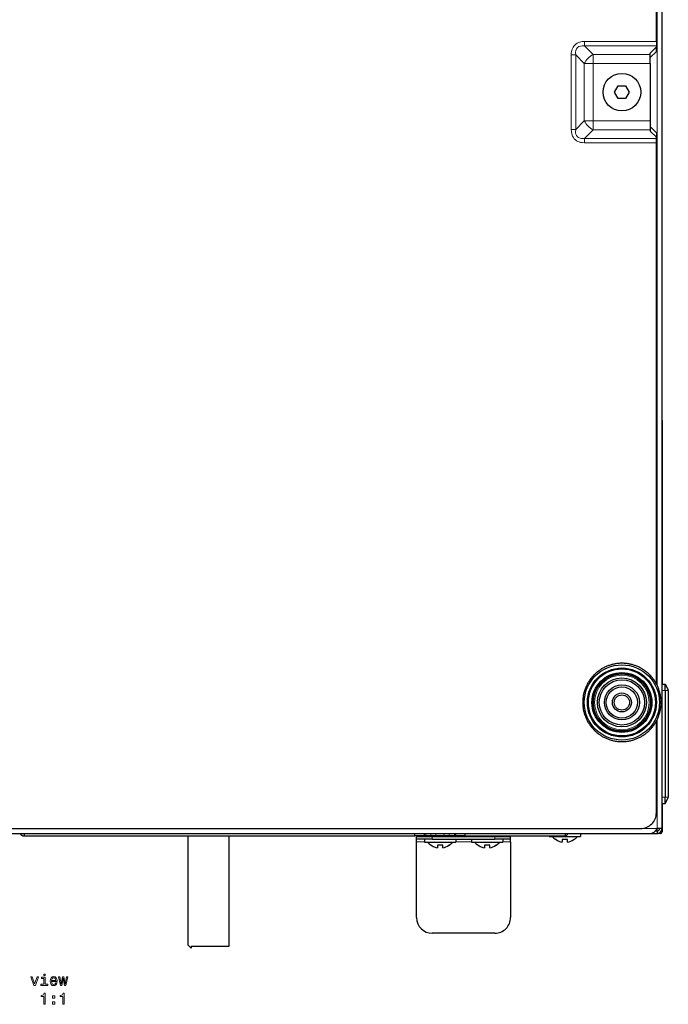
# Model space of a CAD drawing. Extents: x -37 to 413, y -59 to 570.
# Tile 2 of 8: x 206 to 413, y -59 to 256. Entities that reach past the tile are written whole.
import ezdxf

# ---------------------------------------------------------------- set-up
doc = ezdxf.new("R2010")
doc.units = 0

msp = doc.modelspace()

# ---------------------------------------------------------------- linework, layer by layer
at = {"color": 7, "lineweight": 30}
for p, q in [((411.204346, -2.502758), (411.204346, 438.297241)), ((409.404572, 248.554077), (409.404572, 421.160065)), ((409.404572, 248.554077), (409.404572, 247.139862)), ((407.404572, 244.811447), (409.404572, 246.811447)), ((407.404572, 243.397232), (409.404572, 245.397232)), ((409.404572, 247.139862), (409.404572, 246.811447)), ((409.404572, 245.397232), (409.404572, 246.811447)), ((407.404572, 244.397232), (407.404572, 244.811447)), ((407.404572, 241.568802), (407.404572, 244.397232)), ((407.404572, 241.568802), (407.404572, 223.225647)), ((396.095154, 232.397232), (397.249878, 234.397232)), ((397.249878, 234.397232), (399.559265, 234.397232)), ((399.559265, 234.397232), (400.713989, 232.397232)), ((397.249878, 230.397232), (396.095154, 232.397232)), ((399.559265, 230.397232), (397.249878, 230.397232)), ((400.713989, 232.397232), (399.559265, 230.397232)), ((407.404572, 223.225647), (407.404572, 220.397232)), ((409.404572, 219.397232), (407.404572, 221.397232)), ((407.404572, 220.397232), (407.404572, 219.983017)), ((409.404572, 217.983017), (407.404572, 219.983017)), ((409.404572, 219.397232), (409.404572, 217.983017)), ((409.404572, 217.654587), (409.404572, 217.983017)), ((409.404572, 216.240372), (409.404572, 217.654587)), ((409.404572, 43.634388), (409.404572, 216.240372)), ((411.204346, 127.697243), (411.204346, 43.496876)), ((411.204346, 41.497261), (411.204346, 43.497261)), ((411.204346, 43.497261), (412.204346, 43.497261)), ((411.204346, 7.497259), (411.204346, 41.497261)), ((412.204346, 41.497261), (412.204346, 43.497261)), ((412.204346, 43.497261), (413.204346, 41.765209)), ((412.204346, 41.497261), (412.204346, 7.497259)), ((413.204346, 41.497253), (413.204346, 41.765209)), ((413.204346, 41.497261), (413.204346, 7.497259)), ((409.404572, 2.497233), (409.404572, 31.760086)), ((411.204346, 5.497259), (411.204346, 7.497259)), ((412.204346, 5.497259), (412.204346, 7.497259)), ((412.204346, 5.497259), (413.204346, 7.22931)), ((413.204346, 7.22931), (413.204346, 7.497259)), ((411.204346, 5.497259), (412.204346, 5.497259)), ((411.204346, 5.496875), (411.204346, -3.602752)), ((8.004578, -2.502767), (404.404572, -2.502767)), ((409.59433, -2.517095), (409.59433, -3.255856)), ((411.204346, -2.502758), (409.604309, -2.502758)), ((4.584564, -4.102757), (407.824097, -4.102757)), ((207.783325, -4.102757), (207.783325, -4.902758)), ((207.783325, -4.902758), (332.404327, -4.902758)), ((207.783356, -4.102757), (207.783356, -4.902757)), ((207.783356, -4.902757), (332.404358, -4.902757)), ((260.052795, -39.698776), (260.052795, -4.902762)), ((273.052795, -4.902762), (273.052795, -40.198776)), ((332.404327, -4.902758), (332.404327, -4.102757)), ((335.404327, -4.902758), (332.404327, -4.902758)), ((332.404358, -4.902757), (332.404358, -4.102757)), ((335.404358, -4.902757), (332.404358, -4.902757)), ((332.904358, -5.932757), (332.904358, -5.132758)), ((337.904358, -5.132758), (332.904358, -5.132758)), ((337.904358, -5.932757), (332.904358, -5.932757)), ((332.904358, -6.732758), (332.904358, -5.932757)), ((335.404327, -4.902758), (335.404327, -4.102757)), ((335.854309, -4.902758), (335.404327, -4.902758)), ((335.404358, -4.902757), (335.404358, -4.102757)), ((335.85437, -4.902757), (335.404358, -4.902757)), ((335.404358, -5.932757), (335.404358, -6.899424)), ((337.470398, -4.902758), (335.854309, -4.902758)), ((337.470459, -4.902757), (335.85437, -4.902757)), ((339.050354, -4.902758), (337.470398, -4.902758)), ((339.050415, -4.902757), (337.470459, -4.902757)), ((357.904358, -5.132758), (337.904358, -5.132758)), ((337.904358, -5.932757), (357.904358, -5.932757)), ((338.404358, -4.902758), (338.404358, -5.132765)), ((341.75827, -4.902758), (339.050354, -4.902758)), ((341.758301, -4.902757), (339.050415, -4.902757)), ((343.338257, -4.902758), (341.75827, -4.902758)), ((343.338257, -4.902757), (341.758301, -4.902757)), ((342.404358, -4.902758), (342.404358, -5.132765)), ((344.954346, -4.902757), (343.338257, -4.902757)), ((344.954346, -4.902758), (343.338257, -4.902758)), ((345.404358, -4.902757), (344.954346, -4.902757)), ((345.404327, -4.902758), (344.954346, -4.902758)), ((345.404327, -4.902758), (345.404327, -4.102757)), ((348.404327, -4.902758), (345.404327, -4.902758)), ((345.404358, -4.902757), (345.404358, -4.102757)), ((348.404358, -4.902757), (345.404358, -4.902757)), ((345.404358, -5.932757), (345.404358, -6.899424)), ((348.404327, -4.902758), (348.404327, -4.102757)), ((348.404327, -4.902758), (380.283325, -4.902758)), ((348.404358, -4.902757), (348.404358, -4.102757)), ((348.404358, -4.902757), (380.283356, -4.902757)), ((350.404358, -5.932757), (350.404358, -6.899424)), ((353.404358, -4.902784), (353.404358, -5.132765)), ((357.404358, -4.902784), (357.404358, -5.132765)), ((362.904358, -5.132758), (357.904358, -5.132758)), ((362.904358, -5.932757), (357.904358, -5.932757)), ((360.404358, -5.932757), (360.404358, -6.899424)), ((362.904358, -5.932757), (362.904358, -5.132758)), ((362.904358, -6.732758), (362.904358, -5.932757)), ((375.204346, -4.903189), (375.204346, -5.069424)), ((375.204346, -5.069424), (377.80719, -5.069424)), ((377.383667, -6.031952), (377.263153, -6.031952)), ((377.80719, -5.069424), (385.204346, -5.069424)), ((381.037659, -6.031952), (379.371002, -6.031952)), ((379.371002, -6.031952), (379.371002, -6.686907)), ((380.283325, -4.102757), (380.283325, -4.902758)), ((380.283356, -4.102757), (380.283356, -4.902757)), ((381.037659, -6.860145), (381.037659, -6.031952)), ((383.145508, -6.031952), (383.024963, -6.031952)), ((385.204346, -4.102757), (385.204346, -5.069424)), ((407.82428, -4.102757), (409.604309, -4.102757)), ((409.010925, -3.302758), (409.604309, -3.302758)), ((409.204346, -3.302758), (409.010925, -3.302758)), ((409.59433, -3.255856), (409.59433, -3.303207)), ((409.604309, -3.302758), (409.604309, -4.102757)), ((410.704285, -4.102752), (409.64209, -4.102752)), ((332.904358, -30.932756), (332.904358, -6.732758)), ((335.404358, -6.899424), (344.792267, -6.899424)), ((337.58371, -7.861953), (337.463196, -7.861953)), ((341.237671, -7.861953), (339.571045, -7.861953)), ((339.571045, -7.861953), (339.571045, -8.690145)), ((341.237671, -8.690145), (341.237671, -7.861953)), ((343.34552, -7.861953), (343.225006, -7.861953)), ((344.792267, -6.899424), (345.404358, -6.899424)), ((350.404358, -6.899424), (359.792267, -6.899424)), ((352.58371, -7.861953), (352.463196, -7.861953)), ((356.237671, -7.861953), (354.571045, -7.861953)), ((354.571045, -7.861953), (354.571045, -8.690145)), ((356.237671, -8.690145), (356.237671, -7.861953)), ((358.34552, -7.861953), (358.225006, -7.861953)), ((359.792267, -6.899424), (360.404358, -6.899424)), ((362.904358, -6.732758), (362.904358, -30.932756)), ((379.371002, -6.860145), (379.371002, -6.686907)), ((357.904358, -35.932758), (337.904358, -35.932758)), ((261.052795, -40.698776), (260.052795, -39.698776)), ((261.052795, -40.198776), (261.052795, -40.698776)), ((273.052795, -40.198776), (261.052795, -40.198776))]:
    msp.add_line(p, q, dxfattribs=at)
at = {"color": 7, "lineweight": 15}
for p, q in [((409.604309, 43.248386), (409.604309, 421.546082)), ((386.490356, 248.554092), (386.490356, 247.139877)), ((409.404572, 248.554077), (386.490356, 248.554077)), ((386.490356, 247.139862), (389.233002, 244.397232)), ((409.404572, 247.139862), (386.490356, 247.139862)), ((382.247742, 244.311447), (382.247742, 220.483017)), ((382.247742, 244.311447), (383.661926, 244.311447)), ((383.661926, 244.311447), (383.661926, 220.483017)), ((383.661926, 244.311432), (386.404572, 241.568802)), ((389.233002, 244.397232), (389.233002, 241.568802)), ((389.233002, 244.397232), (407.404572, 244.397232)), ((386.404572, 223.225647), (386.404572, 241.568802)), ((386.404572, 241.568802), (389.233002, 241.568802)), ((389.233002, 241.568802), (407.404572, 241.568802)), ((389.233002, 223.225647), (389.233002, 241.568802)), ((383.661926, 220.483017), (386.404572, 223.225647)), ((386.404572, 223.225647), (389.233002, 223.225647)), ((407.404572, 223.225647), (389.233002, 223.225647)), ((389.233002, 220.397232), (389.233002, 223.225647)), ((382.247742, 220.483017), (383.661926, 220.483017)), ((386.490356, 217.654587), (389.233002, 220.397232)), ((407.404572, 220.397232), (389.233002, 220.397232)), ((386.490356, 217.654587), (409.404572, 217.654587)), ((386.490356, 216.240372), (386.490356, 217.654587)), ((386.490356, 216.240372), (409.404572, 216.240372)), ((411.204346, 41.497261), (412.204346, 41.497261)), ((412.204346, 41.497261), (413.204346, 41.497261)), ((409.604309, -2.502758), (409.604309, 32.146088)), ((411.204346, 7.497259), (412.204346, 7.497259)), ((412.204346, 7.497259), (413.204346, 7.497259)), ((404.414856, -2.502758), (409.604309, -2.502758)), ((335.854309, -4.902758), (335.854309, -4.102757)), ((335.85437, -4.902757), (335.85437, -4.102757)), ((337.470398, -4.902758), (337.470398, -4.102757)), ((337.470459, -4.902757), (337.470459, -4.102757)), ((337.904358, -5.932757), (337.904358, -5.132758)), ((339.050354, -4.902758), (339.050354, -4.102757)), ((339.050415, -4.902757), (339.050415, -4.102757)), ((341.75827, -4.902758), (341.75827, -4.102757)), ((341.758301, -4.902757), (341.758301, -4.102757)), ((343.338257, -4.902758), (343.338257, -4.102757)), ((343.338257, -4.902757), (343.338257, -4.102757)), ((344.954346, -4.902758), (344.954346, -4.102757)), ((344.954346, -4.902757), (344.954346, -4.102757)), ((357.904358, -5.932757), (357.904358, -5.132758)), ((332.904358, -6.732758), (335.404358, -6.732758)), ((345.404358, -6.732758), (350.404358, -6.732758)), ((360.404358, -6.732758), (362.904358, -6.732758))]:
    msp.add_line(p, q, dxfattribs=at)
for points in [[(386.490356, 248.554092), (385.751434, 248.508362), (385.344604, 248.439606), (384.937408, 248.333923), (384.534851, 248.186554), (384.143951, 247.993469), (383.72522, 247.716156), (383.346741, 247.378891), (383.099304, 247.094223), (382.885071, 246.786972), (382.559265, 246.128632), (382.429565, 245.733688), (382.338013, 245.335419), (382.268951, 244.82016), (382.247742, 244.311447)], [(382.247742, 220.483017), (382.287292, 219.794006), (382.420166, 219.095413), (382.669037, 218.406906), (382.915131, 217.960037), (383.226379, 217.546295), (383.576508, 217.199188), (383.969727, 216.906265), (384.368317, 216.683487), (384.783386, 216.511459), (385.237854, 216.378754), (385.692993, 216.2939), (386.490356, 216.240356)], [(383.661926, 220.483017), (383.616791, 219.738831), (383.649292, 219.369537), (383.72821, 219.010498), (383.91748, 218.565079), (384.20929, 218.185471), (384.594299, 217.897751), (385.04245, 217.713699), (385.523743, 217.62381), (386.006531, 217.61026), (386.490356, 217.654587)]]:
    msp.add_lwpolyline(points, dxfattribs=at)
at = {"color": 7, "lineweight": 30}
msp.add_lwpolyline([(409.604309, -2.502758), (409.069611, -3.229975), (408.788269, -3.55778), (408.56958, -3.768906), (408.343597, -3.937592), (408.086975, -4.05991), (407.824097, -4.102757)], dxfattribs=at)
at = {"color": 7, "lineweight": 15}
for points in [[(210.842529, -52.555405), (211.311554, -52.555405), (212.300034, -49.847191), (211.841095, -49.847191), (211.079575, -52.03091), (210.302917, -49.847191), (209.838928, -49.847191)], [(214.423233, -52.182205), (214.423233, -49.937969), (213.283463, -49.937969), (213.283463, -50.316212), (213.979431, -50.316212), (213.979431, -52.182205), (213.07164, -52.182205), (213.07164, -52.555405), (215.341095, -52.555405), (215.341095, -52.182205)], [(214.438354, -48.934368), (213.96933, -48.934368), (213.96933, -49.43869), (214.438354, -49.43869)], [(216.490952, -51.329899), (218.266174, -51.329899), (218.27121, -51.123127), (218.190521, -50.543156), (217.968613, -50.10944), (217.615585, -49.847191), (217.146576, -49.751369), (216.687637, -49.852234), (216.33461, -50.134655), (216.107666, -50.59359), (216.026978, -51.198776), (216.102631, -51.819092), (216.329559, -52.272984), (216.677551, -52.555405), (217.131439, -52.651226), (217.524811, -52.585663), (217.84758, -52.414196), (218.08461, -52.141861), (218.220779, -51.778748), (217.782013, -51.778748), (217.691238, -51.980476), (217.56012, -52.131775), (217.18692, -52.252811), (216.899445, -52.197334), (216.682587, -52.020821), (216.541382, -51.73336), (216.490952, -51.345032)], [(216.490952, -50.956703), (216.546432, -50.608719), (216.682587, -50.351513), (216.889374, -50.195175), (217.161697, -50.139698), (217.428986, -50.195175), (217.635757, -50.351513), (217.761841, -50.608719), (217.807236, -50.956703)], [(219.779129, -52.555405), (220.182587, -50.255692), (220.58606, -52.555405), (221.009674, -52.555405), (221.675385, -49.847191), (221.246719, -49.847191), (220.797867, -52.146904), (220.399445, -49.847191), (219.960693, -49.847191), (219.562271, -52.146904), (219.113434, -49.847191), (218.689804, -49.847191), (219.355499, -52.555405)], [(214.019775, -58.602234), (214.478699, -58.602234), (214.478699, -55.077019), (214.135773, -55.077019), (214.044983, -55.384655), (213.863434, -55.591427), (213.58606, -55.712463), (213.202774, -55.752811), (213.202774, -56.110878), (214.019775, -56.110878)], [(216.798584, -56.645462), (217.494553, -56.645462), (217.494553, -55.89402), (216.798584, -55.89402)], [(220.091812, -58.602234), (220.550751, -58.602234), (220.550751, -55.077019), (220.207809, -55.077019), (220.117035, -55.384655), (219.935471, -55.591427), (219.658096, -55.712463), (219.274811, -55.752811), (219.274811, -56.110878), (220.091812, -56.110878)], [(216.798584, -58.602234), (217.494553, -58.602234), (217.494553, -57.850792), (216.798584, -57.850792)]]:
    msp.add_lwpolyline(points, close=True, dxfattribs=at)
at = {"color": 7, "lineweight": 30}
for centre, radius in [((398.404572, 232.397232), 6), ((398.404572, 37.697243), 12), ((398.404572, 37.697243), 11), ((398.404572, 37.697243), 10.7), ((398.404572, 37.697243), 9.55), ((398.404572, 37.697243), 9.25), ((398.404572, 37.697243), 9.1), ((398.404572, 37.697243), 7.807051), ((398.404572, 37.697243), 7.213933), ((398.404572, 37.697243), 5.582068), ((398.404572, 37.697243), 4.983998), ((398.404572, 37.697243), 3.024181), ((398.404572, 37.697243), 2.422575)]:
    msp.add_circle(centre, radius, dxfattribs=at)
at = {"color": 7, "lineweight": 15}
msp.add_circle((398.404572, 37.697243), 8.703852, dxfattribs=at)
at = {"color": 7, "lineweight": 30}
for centre, radius, start, end in [((398.408264, 37.692844), 12.505742, 128.854551, 131.145492), ((398.404572, 37.697243), 12.5, 128.854005, 131.145984), ((398.404572, 37.697243), 12.5, 126.145985, 128.854005), ((398.407104, 37.6936), 12.504448, 123.854429, 126.145589), ((398.404572, 37.697243), 12.5, 123.854006, 126.145985), ((398.404572, 37.697243), 12.5, 121.145986, 123.854006), ((398.405029, 37.696465), 12.500905, 118.854143, 121.145959), ((398.404572, 37.697243), 12.5, 118.854007, 121.145986), ((398.404572, 37.697243), 12.5, 116.145987, 118.854007), ((398.40564, 37.694916), 12.502568, 113.854247, 116.145755), ((398.40564, 37.694916), 12.502568, 113.854247, 116.145755), ((398.404572, 37.697243), 12.5, 111.145988, 113.854008), ((398.405212, 37.695457), 12.501901, 108.85418, 111.145817), ((398.405212, 37.695457), 12.501901, 108.85418, 111.145817), ((398.404572, 37.697243), 12.5, 106.145989, 108.854009), ((398.404907, 37.695938), 12.50135, 103.854133, 106.145866), ((398.404907, 37.695938), 12.50135, 103.854133, 106.145866), ((398.404572, 37.697243), 12.5, 101.14599, 103.85401), ((398.404663, 37.696674), 12.500576, 98.854059, 101.145935), ((398.404663, 37.696674), 12.500576, 98.854059, 101.145935), ((398.404572, 37.697243), 12.5, 96.145991, 98.854011), ((398.404602, 37.696911), 12.500335, 93.854039, 96.145957), ((398.404602, 37.696911), 12.500335, 93.854039, 96.145957), ((398.404572, 37.697243), 12.5, 91.145992, 93.854005), ((398.404572, 37.697071), 12.500173, 88.85402, 91.145978), ((398.404572, 37.697071), 12.500173, 88.85402, 91.145978), ((398.404572, 37.697243), 12.5, 86.145993, 88.854006), ((398.404541, 37.696911), 12.500335, 83.854034, 86.145959), ((398.404541, 37.696911), 12.500335, 83.854034, 86.145959), ((398.404572, 37.697243), 12.5, 81.145994, 83.854007), ((398.40448, 37.696674), 12.500576, 78.854056, 81.145933), ((398.40448, 37.696674), 12.500576, 78.854056, 81.145933), ((398.404572, 37.697243), 12.5, 76.145995, 78.854008), ((398.404236, 37.695934), 12.501354, 73.854132, 76.145865), ((398.404236, 37.695934), 12.501354, 73.854132, 76.145865), ((398.404572, 37.697243), 12.5, 71.145989, 73.854009), ((398.403931, 37.69545), 12.501907, 68.854181, 71.145819), ((398.403931, 37.69545), 12.501907, 68.854181, 71.145819), ((398.404572, 37.697243), 12.5, 66.14599, 68.85401), ((398.403503, 37.694904), 12.502578, 63.854243, 66.145751), ((398.403503, 37.694904), 12.502578, 63.854243, 66.145751), ((398.404572, 37.697243), 12.5, 61.145991, 63.854011), ((398.403351, 37.695156), 12.502415, 58.854183, 61.145725), ((398.403351, 37.695156), 12.502415, 58.854183, 61.145725), ((398.404572, 37.697243), 12.5, 56.145992, 58.854005), ((398.40274, 37.694653), 12.503174, 53.854225, 56.145627), ((398.40274, 37.694653), 12.503174, 53.854225, 56.145627), ((398.404572, 37.697243), 12.5, 51.14599, 53.85401), ((398.401917, 37.694096), 12.504129, 48.85427, 51.145498), ((398.401917, 37.694096), 12.504129, 48.85427, 51.145498), ((398.404572, 37.697243), 12.5, 148.854015, 151.145994), ((398.407532, 37.695541), 12.503397, 148.854315, 151.145666), ((398.404572, 37.697243), 12.5, 146.145995, 148.854015), ((398.408173, 37.694714), 12.504404, 143.854398, 146.145571), ((398.404572, 37.697243), 12.5, 143.854002, 146.145995), ((398.404572, 37.697243), 12.5, 141.145996, 143.854002), ((398.407715, 37.694569), 12.504129, 138.854262, 141.145504), ((398.404572, 37.697243), 12.5, 138.854003, 141.145996), ((398.404572, 37.697243), 12.5, 136.145997, 138.854003), ((398.404572, 37.697243), 12.5, 133.854004, 136.145997), ((398.409485, 37.692329), 12.506943, 133.854632, 136.145341), ((398.404572, 37.697243), 12.5, 131.145984, 133.854004), ((398.404572, 37.697243), 12.5, 46.145991, 48.854011), ((398.399658, 37.692333), 12.506943, 43.85463, 46.145342), ((398.399658, 37.692333), 12.506943, 43.85463, 46.145342), ((398.404572, 37.697243), 12.5, 41.145992, 43.854008), ((398.400269, 37.693619), 12.505632, 38.854535, 41.145486), ((398.400269, 37.693619), 12.505632, 38.854535, 41.145486), ((398.404572, 37.697243), 12.5, 36.145993, 38.854009), ((398.401001, 37.694729), 12.50438, 33.854413, 36.145597), ((398.401001, 37.694729), 12.50438, 33.854413, 36.145597), ((398.404572, 37.697243), 12.5, 31.14599, 33.854007), ((398.401642, 37.695553), 12.50338, 28.854322, 31.145687), ((398.401642, 37.695553), 12.50338, 28.854322, 31.145687), ((398.404572, 37.697243), 12.5, 163.854012, 166.145991), ((398.405884, 37.696892), 12.501354, 163.854134, 166.145868), ((398.404572, 37.697243), 12.5, 161.145992, 163.854012), ((398.404572, 37.697243), 12.5, 158.854013, 161.145992), ((398.406372, 37.69659), 12.501907, 158.854176, 161.145814), ((398.404572, 37.697243), 12.5, 156.145993, 158.854013), ((398.404572, 37.697243), 12.5, 153.854014, 156.145993), ((398.406921, 37.696152), 12.502578, 153.854246, 156.145747), ((398.404572, 37.697243), 12.5, 151.145994, 153.854014), ((398.404572, 37.697243), 12.5, 26.145991, 28.854008), ((398.402222, 37.696156), 12.502568, 23.854244, 26.145758), ((398.402222, 37.696156), 12.502568, 23.854244, 26.145758), ((398.404572, 37.697243), 12.5, 21.145991, 23.854007), ((398.402771, 37.69659), 12.501901, 18.854182, 21.145818), ((398.402771, 37.69659), 12.501901, 18.854182, 21.145818), ((398.404572, 37.697243), 12.5, 16.145992, 18.854008), ((398.403259, 37.696892), 12.50135, 13.854132, 16.145867), ((398.403259, 37.696892), 12.50135, 13.854132, 16.145867), ((398.404724, 37.697243), 12.500174, 178.854022, 181.145978), ((398.404572, 37.697243), 12.5, 176.145989, 178.854009), ((398.404572, 37.697243), 12.5, 173.85401, 176.145989), ((398.404907, 37.697212), 12.500335, 173.854037, 176.145961), ((398.404572, 37.697243), 12.5, 171.14599, 173.85401), ((398.404572, 37.697243), 12.5, 168.854011, 171.14599), ((398.405151, 37.69714), 12.500576, 168.854052, 171.145935), ((398.404572, 37.697243), 12.5, 166.145991, 168.854011), ((398.404572, 37.697243), 12.5, 11.145992, 13.854008), ((398.403992, 37.697144), 12.500576, 8.854056, 11.145935), ((398.403992, 37.697144), 12.500576, 8.854056, 11.145935), ((398.404572, 37.697243), 12.5, 6.145992, 8.854008), ((398.404236, 37.697212), 12.500335, 3.854037, 6.14596), ((398.404236, 37.697212), 12.500335, 3.854037, 6.14596), ((398.404572, 37.697243), 12.5, 1.145992, 3.854008), ((398.404572, 37.697243), 12.5, 358.854007, 1.145992), ((398.404572, 37.697243), 12.5, 358.854008, 1.145992), ((398.404572, 37.697243), 12.5, 181.145991, 183.854011), ((398.404572, 37.697243), 12.5, 183.854011, 186.14599), ((398.404907, 37.697273), 12.500335, 183.854039, 186.145963), ((398.404572, 37.697243), 12.5, 186.14599, 188.85401), ((398.404572, 37.697243), 12.5, 188.85401, 191.145989), ((398.405151, 37.697342), 12.500576, 188.854051, 191.145935), ((398.404572, 37.697243), 12.5, 191.145989, 193.854009), ((398.404572, 37.697243), 12.5, 193.854009, 196.145988), ((398.405884, 37.697594), 12.501351, 193.854132, 196.145866), ((398.403259, 37.697594), 12.501354, 343.854133, 346.145867), ((398.403259, 37.697594), 12.501354, 343.854133, 346.145867), ((398.404572, 37.697243), 12.5, 346.145992, 348.854008), ((398.403992, 37.697342), 12.500576, 348.854057, 351.145934), ((398.403992, 37.697342), 12.500576, 348.854057, 351.145934), ((398.404572, 37.697243), 12.5, 351.145992, 353.854008), ((398.404236, 37.697273), 12.500335, 353.854037, 356.145959), ((398.404236, 37.697273), 12.500335, 353.854037, 356.145959), ((398.404572, 37.697243), 12.5, 356.145992, 358.854007), ((398.404572, 37.697243), 12.5, 196.145988, 198.854008), ((398.404572, 37.697243), 12.5, 198.854008, 201.145987), ((398.406372, 37.697895), 12.501901, 198.854186, 201.145824), ((398.404572, 37.697243), 12.5, 201.145987, 203.854007), ((398.404572, 37.697243), 12.5, 203.854007, 206.145986), ((398.406921, 37.69833), 12.502568, 203.854239, 206.145754), ((398.404572, 37.697243), 12.5, 206.145986, 208.854006), ((398.404572, 37.697243), 12.5, 208.854006, 211.145985), ((398.407501, 37.698933), 12.50338, 208.85432, 211.145685), ((398.401611, 37.698944), 12.503397, 328.85431, 331.145671), ((398.401611, 37.698944), 12.503397, 328.85431, 331.145671), ((398.404572, 37.697243), 12.5, 331.145992, 333.854009), ((398.402222, 37.698334), 12.502578, 333.854241, 336.145752), ((398.402222, 37.698334), 12.502578, 333.854241, 336.145752), ((398.404572, 37.697243), 12.5, 336.145993, 338.854009), ((398.402771, 37.697895), 12.501907, 338.85418, 341.145816), ((398.402771, 37.697895), 12.501907, 338.85418, 341.145816), ((398.404572, 37.697243), 12.5, 341.145992, 343.854008), ((398.404572, 37.697243), 12.5, 211.145985, 213.854005), ((398.408142, 37.699757), 12.50438, 213.854415, 216.145602), ((398.404572, 37.697243), 12.5, 213.854005, 216.145998), ((398.404572, 37.697243), 12.5, 216.145998, 218.854004), ((398.408875, 37.700867), 12.505632, 218.854537, 221.145492), ((398.404572, 37.697243), 12.5, 218.854004, 221.145997), ((398.404572, 37.697243), 12.5, 221.145997, 223.854003), ((398.404572, 37.697243), 12.5, 223.854003, 226.145996), ((398.409485, 37.702152), 12.506943, 223.854632, 226.14534), ((398.404572, 37.697243), 12.5, 226.145996, 228.854016), ((398.407227, 37.70039), 12.504129, 228.854275, 231.145503), ((398.404572, 37.697243), 12.5, 228.854016, 231.145995), ((398.400879, 37.701641), 12.505742, 308.854557, 311.145487), ((398.400879, 37.701641), 12.505742, 308.854557, 311.145487), ((398.404572, 37.697243), 12.5, 311.145989, 313.854009), ((398.399658, 37.702156), 12.506943, 313.854631, 316.145343), ((398.399658, 37.702156), 12.506943, 313.854631, 316.145343), ((398.404572, 37.697243), 12.5, 316.145992, 318.854008), ((398.401428, 37.699917), 12.504129, 318.854268, 321.145499), ((398.401428, 37.699917), 12.504129, 318.854268, 321.145499), ((398.404572, 37.697243), 12.5, 321.145991, 323.854007), ((398.40097, 37.699772), 12.504404, 323.854393, 326.14557), ((398.40097, 37.699772), 12.504404, 323.854393, 326.14557), ((398.404572, 37.697243), 12.5, 326.145993, 328.85401), ((398.404572, 37.697243), 12.5, 231.145995, 233.854015), ((398.406403, 37.699833), 12.503174, 233.85422, 236.145625), ((398.404572, 37.697243), 12.5, 233.854015, 236.145994), ((398.404572, 37.697243), 12.5, 236.145994, 238.854014), ((398.404572, 37.697243), 12.5, 238.854014, 241.145993), ((398.405792, 37.699329), 12.502415, 238.854178, 241.14572), ((398.404572, 37.697243), 12.5, 241.145993, 243.854013), ((398.40564, 37.699581), 12.502578, 243.854245, 246.145753), ((398.404572, 37.697243), 12.5, 243.854013, 246.145992), ((398.404572, 37.697243), 12.5, 246.145992, 248.854012), ((398.405212, 37.699036), 12.501907, 248.854183, 251.145814), ((398.404572, 37.697243), 12.5, 248.854012, 251.145991), ((398.404572, 37.697243), 12.5, 251.145991, 253.854011), ((398.404907, 37.698551), 12.501354, 253.854134, 256.145867), ((398.404572, 37.697243), 12.5, 253.854011, 256.14599), ((398.404572, 37.697243), 12.5, 256.14599, 258.85401), ((398.404663, 37.697811), 12.500576, 258.854058, 261.145934), ((398.404572, 37.697243), 12.5, 258.85401, 261.145989), ((398.404572, 37.697243), 12.5, 261.145989, 263.854009), ((398.404602, 37.697578), 12.500335, 263.854036, 266.145961), ((398.404572, 37.697243), 12.5, 263.854009, 266.145995), ((398.404572, 37.697243), 12.5, 266.145995, 268.854008), ((398.404572, 37.697418), 12.500174, 268.854022, 271.145973), ((398.404572, 37.697243), 12.5, 268.854008, 271.145994), ((398.404572, 37.697243), 12.5, 271.145994, 273.854007), ((398.404541, 37.697575), 12.500335, 273.854034, 276.145959), ((398.404572, 37.697243), 12.5, 273.854007, 276.145993), ((398.404572, 37.697243), 12.5, 276.145993, 278.854006), ((398.404572, 37.697243), 12.5, 278.854006, 281.145992), ((398.40448, 37.697811), 12.500576, 278.854054, 281.145937), ((398.404572, 37.697243), 12.5, 281.145992, 283.854005), ((398.404572, 37.697243), 12.5, 283.854005, 286.145991), ((398.404236, 37.698547), 12.501351, 283.854135, 286.145868), ((398.404572, 37.697243), 12.5, 286.145991, 288.854011), ((398.404572, 37.697243), 12.5, 288.854011, 291.14599), ((398.403931, 37.699028), 12.501901, 288.854181, 291.145819), ((398.404572, 37.697243), 12.5, 291.14599, 293.85401), ((398.404572, 37.697243), 12.5, 293.85401, 296.145989), ((398.403503, 37.69957), 12.502568, 293.854242, 296.145757), ((398.404572, 37.697243), 12.5, 296.145989, 298.854009), ((398.404114, 37.698021), 12.500905, 298.854145, 301.145967), ((398.404114, 37.698021), 12.500905, 298.854145, 301.145967), ((398.404572, 37.697243), 12.5, 301.145995, 303.854008), ((398.402039, 37.700886), 12.504448, 303.854428, 306.145594), ((398.402039, 37.700886), 12.504448, 303.854428, 306.145594), ((398.404572, 37.697243), 12.5, 306.14599, 308.85401), ((404.404572, 2.497233), 5, 269.999997, 360), ((409.604309, -2.502758), 0.8, 269.999997, 360), ((409.604309, -2.502758), 1.6, 269.999997, 360), ((207.783325, -3.302758), 1.6, 210.000535, 269.999997), ((207.783356, -3.302757), 1.6, 210.000549, 269.999997), ((380.204346, -2.062022), 4.940736, 217.49522, 233.466607), ((380.204346, -2.062043), 4.86993, 234.60595, 260.147217), ((380.283325, -4.102757), 0.8, 269.999997, 359.999081), ((380.283356, -4.102757), 0.8, 269.999997, 359.999048), ((380.204285, -2.061988), 4.869994, 279.853078, 305.394007), ((380.204346, -2.062043), 4.86993, 279.852784, 305.394051), ((380.204346, -2.062022), 4.940736, 306.533395, 322.504778), ((409.200104, -1.627563), 1.675262, 270.14447, 283.609921), ((410.704315, -3.602708), 0.500038, 269.994957, 359.994968), ((340.404358, -3.892022), 4.940736, 217.49522, 233.466607), ((340.40448, -3.891778), 4.870226, 234.606428, 251.745511), ((340.404358, -3.892043), 4.86993, 234.60595, 260.147217), ((340.404236, -3.891778), 4.870226, 279.852641, 305.393228), ((340.404358, -3.892043), 4.86993, 279.852784, 305.394051), ((340.404358, -3.892022), 4.940736, 306.533395, 322.504778), ((355.404358, -3.892022), 4.940736, 217.49522, 233.466607), ((355.40448, -3.891778), 4.870226, 234.606428, 251.745511), ((355.404358, -3.892043), 4.86993, 234.60595, 260.147217), ((355.404236, -3.891778), 4.870226, 279.852641, 305.393228), ((355.404358, -3.892043), 4.86993, 279.852784, 305.394051), ((355.404358, -3.892022), 4.940736, 306.533395, 322.504778), ((337.904358, -30.932756), 5, 180.000005, 269.999997), ((357.904358, -30.932756), 5, 269.999997, 360)]:
    msp.add_arc(centre, radius, start, end, dxfattribs=at)
at = {"color": 7, "lineweight": 15}
for centre, major_axis, ratio, start_param, end_param in [((390.734192, 240.067673), (6.533142, -6.533097), 0.432972, 2.6180398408, 3.6651427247), ((389.233002, 241.568802), (-2.82843, -2.828427), 0.57735, 4.1887902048, 5.235987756), ((389.233002, 223.225647), (2.82843, -2.828427), 0.57735, 4.1887902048, 5.235987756)]:
    msp.add_ellipse(centre, major_axis=major_axis, ratio=ratio, start_param=start_param, end_param=end_param, dxfattribs=at)

doc.saveas('drawing.dxf')
